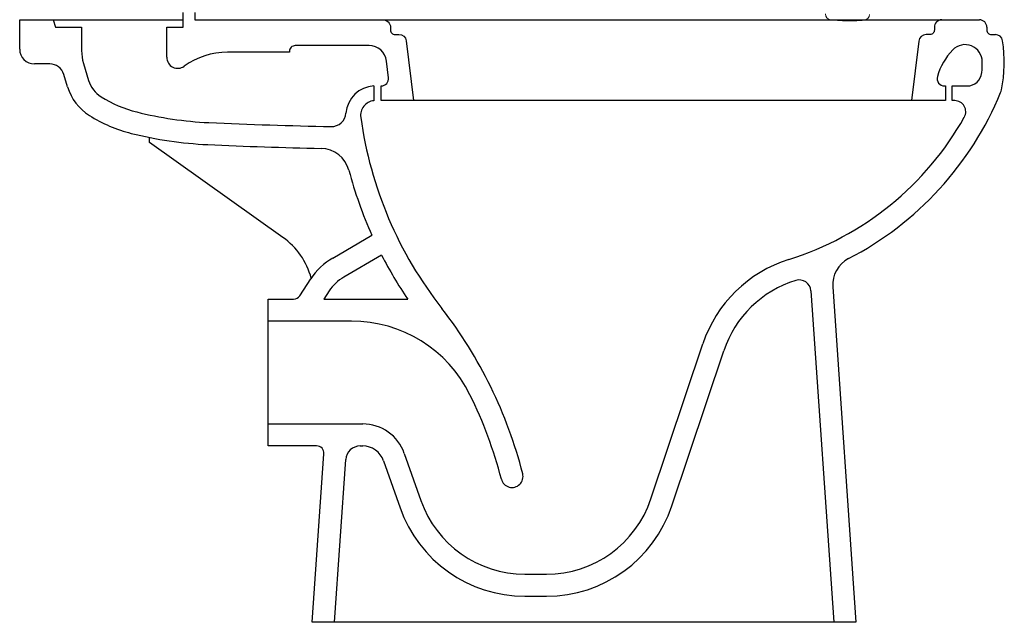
# Model space of a CAD drawing. Header units: millimetres. Extents: x 43.103 to 43.81, y 141.616 to 142.476.
# Tile 1 of 3: x 43.139 to 43.809, y 141.616 to 142.026. Entities that reach past the tile are written whole.
import ezdxf

# ---------------------------------------------------------------- set-up
doc = ezdxf.new("R2010")
doc.units = ezdxf.units.MM
doc.layers.add('BLOCKS', color=3, linetype='Continuous')
doc.layers.add('SANINDUSA', color=3, linetype='Continuous')

# ---------------------------------------------------------------- blocks, each defined once
blk = doc.blocks.new('100022CT')
at = {"layer": 'BLOCKS'}
for p, q in [((0.03582, 0.39), (0.03582, 0.41)), ((0.03582, 0.41), (0.147, 0.41)), ((0.05871, 0.41), (0.06023, 0.405)), ((0.147, 0.405), (0.147, 0.415)), ((0.155, 0.415), (0.155, 0.41)), ((0.155, 0.41), (0.68904, 0.41)), ((0.06023, 0.405), (0.07792, 0.405)), ((0.07792, 0.405), (0.07792, 0.38909)), ((0.13592, 0.405), (0.147, 0.405)), ((0.13592, 0.3845), (0.13592, 0.405)), ((0.69404, 0.405), (0.69404, 0.403)), ((0.69704, 0.4), (0.69983, 0.4)), ((0.27355, 0.3925), (0.22336, 0.3925)), ((0.21936, 0.388), (0.17725, 0.388)), ((0.21936, 0.3885), (0.21936, 0.388)), ((0.05624, 0.38), (0.04582, 0.38)), ((0.07922, 0.38036), (0.08275, 0.36876)), ((0.28684, 0.3706), (0.28547, 0.38194)), ((0.0684, 0.36439), (0.06581, 0.37291)), ((0.27688, 0.36498), (0.27688, 0.35495)), ((0.28188, 0.355), (0.28188, 0.365)), ((0.66518, 0.365), (0.66584, 0.365)), ((0.66584, 0.365), (0.66584, 0.355)), ((0.67034, 0.365), (0.68064, 0.365)), ((0.67034, 0.355), (0.67034, 0.365)), ((0.66584, 0.355), (0.28188, 0.355)), ((0.67217, 0.355), (0.67034, 0.355)), ((0.12413, 0.32656), (0.12413, 0.32996)), ((0.21496, 0.26193), (0.12413, 0.32656)), ((0.24889, 0.24789), (0.27558, 0.2634)), ((0.28212, 0.24985), (0.25642, 0.23492)), ((0.22637, 0.22225), (0.2339, 0.23371)), ((0.58913, 0.22833), (0.60496, 0)), ((0.24643, 0.22547), (0.24284, 0.22)), ((0.57428, 0.22556), (0.58993, 0)), ((0.20496, 0.22), (0.22219, 0.22)), ((0.20496, 0.12), (0.20496, 0.22)), ((0.24284, 0.22), (0.29991, 0.22)), ((0.26161, 0.205), (0.20496, 0.205)), ((0.46542, 0.08396), (0.50077, 0.18957)), ((0.47964, 0.07919), (0.51499, 0.18481)), ((0.20496, 0.135), (0.26929, 0.135)), ((0.23793, 0.12), (0.20496, 0.12)), ((0.23496, 0), (0.24291, 0.11465)), ((0.26765, 0.12), (0.26929, 0.12)), ((0.29759, 0.11496), (0.30889, 0.08286)), ((0.25, 0), (0.25768, 0.11069)), ((0.28344, 0.10998), (0.29474, 0.07789)), ((0.37963, 0.03276), (0.3943, 0.03276)), ((0.37963, 0.01776), (0.3943, 0.01776)), ((0.60496, 0), (0.23496, 0))]:
    blk.add_line(p, q, dxfattribs=at)
for points in [[(0.28317, 0.41, -0.414214), (0.28817, 0.405), (0.28817, 0.403, 0.414214), (0.29116, 0.4), (0.29396, 0.4, -0.368752), (0.2989, 0.39579), (0.30384, 0.355)], [(0.66335, 0.41, 0.414214), (0.65835, 0.405), (0.65835, 0.403, -0.414214), (0.65535, 0.4), (0.65271, 0.4, 0.379305), (0.64774, 0.3956), (0.64282, 0.355)]]:
    blk.add_lwpolyline(points, format="xyb", dxfattribs=at)
for centre, radius, start, end in [((0.68904, 0.405), 0.005, 359.99996, 90.00004), ((0.69704, 0.403), 0.003, 179.99996, 270.00004), ((0.69983, 0.395), 0.005, 9.03334, 89.99955), ((0.61304, 0.3812), 0.09288, 348.27215, 9.03325), ((0.04582, 0.39), 0.01, 179.99996, 270.00004), ((0.10792, 0.38908), 0.03, 179.995, 196.90273), ((0.22336, 0.3885), 0.004, 89.99996, 180.00004), ((0.27355, 0.3805), 0.012, 6.91217, 90.00012), ((0.70182, 0.3597), 0.04306, 136.10907, 164.29339), ((0.67922, 0.38143), 0.0117, 359.99825, 136.07549), ((0.14342, 0.3845), 0.0075, 179.99944, 306.03079), ((0.17725, 0.338), 0.05, 89.99931, 126.03051), ((0.05624, 0.37), 0.01, 16.90725, 89.99953), ((0.61304, 0.3812), 0.07788, 354.76098, 0.1719), ((0.10188, 0.37457), 0.02, 196.90761, 237.85757), ((0.28188, 0.37), 0.005, 269.99949, 6.91143), ((0.66518, 0.37), 0.005, 164.29567, 270.00187), ((0.68064, 0.375), 0.01, 269.9991, 354.75757), ((0.10188, 0.37457), 0.035, 196.90643, 237.85639), ((0.27783, 0.345), 0.02, 92.72607, 175.49047), ((0.69419, 0.36435), 0.01, 337.61684, 348.28196), ((0.13596, 0.42881), 0.08405, 237.85908, 255.88146), ((0.49712, 0.44555), 0.22314, 297.41621, 337.60756), ((0.27783, 0.345), 0.01, 95.46053, 187.85585), ((0.67218, 0.3475), 0.0075, 330.74808, 90.00254), ((0.13596, 0.42881), 0.09905, 237.85859, 255.88098), ((0.1757, 0.58677), 0.24694, 255.87934, 267.39366), ((0.24792, 0.34736), 0.01, 268.85262, 355.49364), ((0.53536, 0.38053), 0.26997, 187.85553, 218.20385), ((0.49712, 0.44555), 0.20814, 287.367, 330.74561), ((0.31348, 3.61456), 3.27786, 267.39446, 268.85044), ((0.1757, 0.58677), 0.26194, 255.88006, 267.39438), ((0.31348, 3.61453), 3.29283, 267.39442, 268.73834), ((0.24054, 0.3025), 0.02, 14.8244, 88.73858), ((0.53536, 0.38053), 0.28498, 194.82412, 204.26982), ((0.18597, 0.22119), 0.05, 15.10125, 54.56469), ((0.53536, 0.38053), 0.28497, 207.29497, 214.28586), ((0.2715, 0.20898), 0.045, 120.1628, 146.66299), ((0.58612, 0.161), 0.09, 107.36669, 161.49349), ((0.60908, 0.22972), 0.02, 117.41555, 183.96707), ((0.2715, 0.20898), 0.03, 120.16482, 146.66501), ((0.58612, 0.161), 0.075, 107.201, 161.49307), ((0.5663, 0.225), 0.008, 3.96821, 107.20204), ((0.22219, 0.225), 0.005, 269.99908, 326.66295), ((0.07805, 0.02412), 0.30983, 14.39538, 37.69399), ((0.26161, 0.115), 0.09, 26.31065, 89.99999), ((0.07714, 0.02379), 0.29579, 14.4134, 26.31083), ((0.26929, 0.105), 0.03, 19.38628, 89.99972), ((0.23793, 0.115), 0.005, 356.03203, 89.99977), ((0.26765, 0.11), 0.01, 89.99994, 176.03218), ((0.26929, 0.105), 0.015, 19.38724, 90.00067), ((0.37089, 0.09928), 0.0075, 194.41422, 14.41422), ((0.37963, 0.10776), 0.075, 199.38663, 270.00007), ((0.3943, 0.10776), 0.075, 270.00008, 341.49377), ((0.37963, 0.10776), 0.09, 199.38673, 270.00017), ((0.3943, 0.10776), 0.09, 269.99992, 341.4936)]:
    blk.add_arc(centre, radius, start, end, dxfattribs=at)

msp = doc.modelspace()

# ---------------------------------------------------------------- linework, layer by layer
at = {"layer": 'SANINDUSA', "linetype": 'Continuous', "lineweight": 15}
for centre, radius, start, end in [((43.69153, 142.02995), 0.004, 179.25, 263.452), ((43.71356, 142.02966), 0.004, 275.048, 359.25), ((43.70396, 142.13824), 0.113, 263.452, 270), ((43.70396, 142.13824), 0.113, 270, 275.048)]:
    msp.add_arc(centre, radius, start, end, dxfattribs=at)

# ---------------------------------------------------------------- block references
msp.add_blockref('100022CT', (43.10341, 141.61595))

doc.saveas('drawing.dxf')
